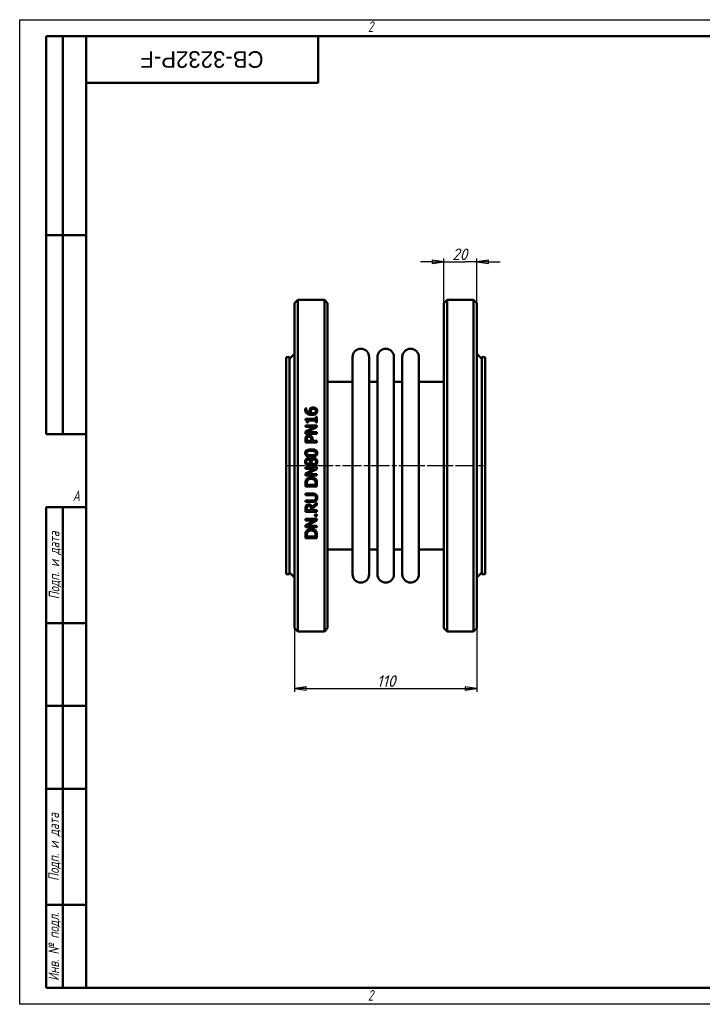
# Model space of a CAD drawing. Header units: millimetres. Extents: x 0 to 840, y 0 to 594.
# Tile 1 of 2: x 0 to 412, y 0 to 594. Entities that reach past the tile are written whole.
import ezdxf
from ezdxf.enums import TextEntityAlignment as Align

# ---------------------------------------------------------------- set-up
doc = ezdxf.new("R2018")
doc.units = ezdxf.units.MM
doc.header["$LTSCALE"] = 2
doc.linetypes.add('CHAIN', pattern=[0.7087, 0.4724, -0.0591, 0.1181, -0.0591])
for name, color, linetype, lineweight in [('Видимый контур (ГОСТ)', 7, 'Continuous', 50), ('Кромка (ГОСТ)', 7, 'Continuous', 50), ('Обозначение (ГОСТ)', 7, 'Continuous', 25), ('Осевая линия (ГОСТ)', 7, 'Continuous', 25), ('Размер (ГОСТ)', 7, 'Continuous', 25), ('Эскизная геометрия (ГОСТ)', 7, 'Continuous', 50)]:
    doc.layers.add(name, color=color, linetype=linetype, lineweight=lineweight)
doc.styles.add('Альтернативный текст (ГОСТ)', font='arial.ttf', dxfattribs={"width": 0.8})
doc.styles.add('Обычный текст (ГОСТ)', font='GOST Common Italic.ttf')
doc.styles.add('Стиль текста110', font='GOST Common Italic.ttf', dxfattribs={"width": 0.8})
doc.styles.add('Стиль текста112', font='GOST Common Italic.ttf', dxfattribs={"width": 0.8})
doc.dimstyles.new('Обычный (ГОСТ)', dxfattribs={"dimscale": 2, "dimtxt": 3.5, "dimasz": 3.5, "dimexe": 1, "dimexo": 0, "dimgap": 0.5, "dimtad": 1, "dimtxsty": 'Обычный текст (ГОСТ)', "dimblk": 'Filled-1', "dimcen": 0.09, "dimdle": 15, "dimclrd": 256, "dimclre": 256, "dimclrt": 256, "dimazin": 2, "dimtfac": 0.714286, "dimtdec": 3, "dimtmove": 0, "dimatfit": 3, "dimfxl": 1, "dimtolj": 1, "dimlwd": 25, "dimlwe": 25, "dimarcsym": 0})

# ---------------------------------------------------------------- blocks, each defined once
blk = doc.blocks.new('Рамки ГОСТ - Рамка')
at = {"layer": 'Кромка (ГОСТ)', "lineweight": 25}
for p, q in [((0, 0), (0, 297)), ((0, 297), (420, 297)), ((420, 0), (0, 0))]:
    blk.add_line(p, q, dxfattribs=at)
at = {"layer": 'Кромка (ГОСТ)'}
for p, q in [((415, 292), (20, 292)), ((20, 292), (20, 5)), ((20, 5), (415, 5))]:
    blk.add_line(p, q, dxfattribs=at)
at = {"layer": 'Кромка (ГОСТ)', "char_height": 3.17, "attachment_point": 1, "style": 'Альтернативный текст (ГОСТ)'}
for s, insert, width in [('\\fGOST Common|b0|i1;{\\H3.1700;2}', (105, 296.5), 5.2328), ('\\fGOST Common|b0|i1;{\\H3.1700;A}', (16, 155), 5.1335), ('\\fGOST Common|b0|i1;{\\H3.1700;2}', (104.99, 4.3), 5.2328)]:
    blk.add_mtext(s, dxfattribs=dict(at, insert=insert, width=width))
blk = doc.blocks.new('ГОСТ - Доп. графы 1')
at = {"layer": 'Эскизная геометрия (ГОСТ)'}
for p, q in [((-12, 0), (-12, 145)), ((-12, 145), (0, 145)), ((-7, 145), (-7, 0)), ((-12, 110), (-7, 110)), ((-7, 110), (0, 110)), ((-12, 85), (-7, 85)), ((-7, 85), (0, 85)), ((-12, 60), (-7, 60)), ((-7, 60), (0, 60)), ((-12, 25), (-7, 25)), ((-7, 25), (0, 25)), ((0, 0), (-12, 0))]:
    blk.add_line(p, q, dxfattribs=at)
at = {"layer": 'Обозначение (ГОСТ)', "char_height": 3.17, "attachment_point": 5, "rotation": 90, "style": 'Альтернативный текст (ГОСТ)'}
for s, insert, width in [('\\fGOST Common|b0|i1;{\\H3.1700;Подп. и дата}', (-9.37, 127.41), 34.7679), ('\\fGOST Common|b0|i1;{\\H3.1700;Подп. и дата}', (-9.5, 42.47), 35.1486), ('\\fGOST Common|b0|i1;{\\H3.1700;Инв. № подл.}', (-9.5, 12.41), 24.9618)]:
    blk.add_mtext(s, dxfattribs=dict(at, insert=insert, width=width))
at = {"layer": 'Обозначение (ГОСТ)', "style": 'Стиль текста112'}
for tag, p in [('Подп._и_дата_2', (-3.53, 127.51)), ('Инв._номер_дубликата', (-3.41, 97.47)), ('Взамен_инв._номера', (-3.46, 72.53)), ('Подп._и_дата_1', (-3.42, 42.35)), ('ИНВЕНТАРНЫЙ_НОМЕР', (-3.33, 12.68))]:
    blk.add_attdef(tag, text='', height=3.17, rotation=90, dxfattribs=at).set_placement(p, align=Align.MIDDLE_CENTER)
blk = doc.blocks.new('ГОСТ - Доп. графы 2')
at = {"layer": 'Эскизная геометрия (ГОСТ)'}
for p, q in [((-12, 0), (-12, 120)), ((-12, 120), (0, 120)), ((-7, 0), (-7, 120)), ((-12, 60), (0, 60)), ((0, 0), (-12, 0))]:
    blk.add_line(p, q, dxfattribs=at)
at = {"layer": 'Обозначение (ГОСТ)', "style": 'Стиль текста112'}
for tag, p in [('Первичная_применяемость', (-3.65, 90.03)), ('Справочный_номер', (-3.55, 30.02))]:
    blk.add_attdef(tag, text='', height=3.17, rotation=90, dxfattribs=at).set_placement(p, align=Align.MIDDLE_CENTER)
blk = doc.blocks.new('ГОСТ - Доп. графы 3')
at = {"layer": 'Эскизная геометрия (ГОСТ)'}
for p, q in [((0, 0), (70, 0)), ((70, 0), (70, -14)), ((70, -14), (0, -14))]:
    blk.add_line(p, q, dxfattribs=at)
at = {"layer": 'Обозначение (ГОСТ)', "style": 'Стиль текста110'}
blk.add_attdef('ОБОЗНАЧЕНИЕ', text='', height=5, rotation=180, dxfattribs=at).set_placement((34.94, -6.97), align=Align.MIDDLE_CENTER)
blk = doc.blocks.new('Filled-1')
at = {"color": 0}
for p, q in [((0, 0), (-1, 0.143)), ((-1, 0.143), (-1, -0.143)), ((-1, 0), (0, 0)), ((-1, -0.143), (0, 0))]:
    blk.add_line(p, q, dxfattribs=at)
at = {"color": 0, "flags": 128}
blk.add_lwpolyline([(-1, -0.143), (0, 0), (-1, 0.143), (-1, -0.143)], dxfattribs=at)
at = {"color": 0}
blk.add_solid([(-1, -0.143), (0, 0), (-1, 0.143), (-1, -0.143)], dxfattribs=at)
blk = doc.blocks.new('*D9')
at = {"layer": 'Defpoints', "color": 0, "linetype": 'Continuous', "transparency": 16777216}
for p in [(165.7, 226.95), (275.7, 226.95), (275.7, 190.45)]:
    blk.add_point(p, dxfattribs=at)
at = {"layer": 'Размер (ГОСТ)', "linetype": 'Continuous', "lineweight": 25, "transparency": 16777216}
for p, q in [((165.7, 226.95), (165.7, 188.45)), ((275.7, 226.95), (275.7, 188.45)), ((172.7, 190.45), (268.7, 190.45))]:
    blk.add_line(p, q, dxfattribs=at)
at = {"layer": 'Размер (ГОСТ)', "linetype": 'Continuous', "lineweight": 25, "transparency": 16777216, "xscale": 7, "yscale": 7, "zscale": 7, "rotation": 180}
blk.add_blockref('Filled-1', (165.7, 190.45), dxfattribs=at)
at = {"layer": 'Размер (ГОСТ)', "linetype": 'Continuous', "lineweight": 25, "transparency": 16777216, "xscale": 7, "yscale": 7, "zscale": 7}
blk.add_blockref('Filled-1', (275.7, 190.45), dxfattribs=at)
at = {"layer": 'Размер (ГОСТ)', "linetype": 'Continuous', "lineweight": 25, "transparency": 16777216, "insert": (215.36, 198.45), "char_height": 7, "attachment_point": 1, "style": 'Обычный текст (ГОСТ)'}
blk.add_mtext('\\A1;110', dxfattribs=at)
blk = doc.blocks.new('*D13')
at = {"layer": 'Defpoints', "color": 0, "linetype": 'Continuous', "transparency": 16777216}
for p in [(275.7, 447.95), (255.7, 422.95), (275.7, 422.95)]:
    blk.add_point(p, dxfattribs=at)
at = {"layer": 'Размер (ГОСТ)', "linetype": 'Continuous', "lineweight": 25, "transparency": 16777216}
for p, q in [((248.7, 447.95), (241.7, 447.95)), ((255.7, 422.95), (255.7, 449.95)), ((255.7, 447.95), (262.7, 447.95)), ((262.7, 447.95), (268.7, 447.95)), ((275.7, 447.95), (268.7, 447.95)), ((275.7, 422.95), (275.7, 449.95)), ((282.7, 447.95), (289.7, 447.95))]:
    blk.add_line(p, q, dxfattribs=at)
at = {"layer": 'Размер (ГОСТ)', "linetype": 'Continuous', "lineweight": 25, "transparency": 16777216, "xscale": 7, "yscale": 7, "zscale": 7}
blk.add_blockref('Filled-1', (255.7, 447.95), dxfattribs=at)
at = {"layer": 'Размер (ГОСТ)', "linetype": 'Continuous', "lineweight": 25, "transparency": 16777216, "xscale": 7, "yscale": 7, "zscale": 7, "rotation": 180}
blk.add_blockref('Filled-1', (275.7, 447.95), dxfattribs=at)
at = {"layer": 'Размер (ГОСТ)', "linetype": 'Continuous', "lineweight": 25, "transparency": 16777216, "insert": (260.8, 455.95), "char_height": 7, "attachment_point": 1, "style": 'Обычный текст (ГОСТ)'}
blk.add_mtext('\\A1;20', dxfattribs=at)

msp = doc.modelspace()

# ---------------------------------------------------------------- linework, layer by layer
at = {"layer": 'Видимый контур (ГОСТ)'}
for p, q in [((165.697, 422.953), (167.697, 424.953)), ((165.697, 422.953), (165.697, 226.953)), ((167.697, 224.953), (167.697, 424.953)), ((167.697, 424.953), (183.697, 424.953)), ((183.697, 424.953), (183.697, 224.953)), ((185.697, 422.953), (183.697, 424.953)), ((185.697, 226.953), (185.697, 422.953)), ((255.697, 422.953), (257.697, 424.953)), ((255.697, 226.953), (255.697, 422.953)), ((257.697, 424.953), (273.697, 424.953)), ((257.697, 424.953), (257.697, 224.953)), ((273.697, 224.953), (273.697, 424.953)), ((275.697, 422.953), (273.697, 424.953)), ((275.697, 422.953), (275.697, 226.953)), ((162.697, 389.453), (165.697, 392.453)), ((278.697, 389.453), (275.697, 392.453)), ((160.697, 259.453), (160.697, 390.453)), ((160.697, 390.453), (162.697, 390.453)), ((162.697, 259.453), (162.697, 390.453)), ((200.697, 259.453), (200.697, 390.453)), ((210.697, 259.453), (210.697, 390.453)), ((215.697, 259.453), (215.697, 390.453)), ((225.697, 259.453), (225.697, 390.453)), ((230.697, 259.453), (230.697, 390.453)), ((240.697, 259.453), (240.697, 390.453)), ((278.697, 259.453), (278.697, 390.453)), ((278.697, 390.453), (280.697, 390.453)), ((280.697, 259.453), (280.697, 390.453)), ((185.697, 375.453), (199.697, 375.453)), ((211.697, 375.453), (214.697, 375.453)), ((226.697, 375.453), (229.697, 375.453)), ((241.697, 375.453), (255.697, 375.453)), ((172.233, 359.522), (173.135, 359.522)), ((173.135, 359.482), (173.135, 359.522)), ((172.244, 353.174), (172.244, 352.448)), ((172.244, 353.174), (178.552, 353.174)), ((173.861, 351.001), (173.22, 351.001)), ((173.861, 351.001), (173.861, 352.272)), ((178.552, 352.272), (173.861, 352.272)), ((178.552, 354.416), (178.552, 353.174)), ((178.552, 354.416), (179.267, 354.416)), ((178.552, 352.272), (178.552, 351.001)), ((179.267, 351.001), (178.552, 351.001)), ((179.267, 351.001), (179.267, 354.416)), ((172.267, 349.231), (179.267, 349.231)), ((172.267, 349.231), (172.267, 348.364)), ((177.809, 348.364), (172.267, 348.364)), ((177.809, 348.364), (172.267, 345.544)), ((172.267, 345.544), (172.267, 344.223)), ((173.231, 345.09), (179.267, 348.188)), ((173.231, 345.09), (179.267, 345.09)), ((179.267, 348.188), (179.267, 349.231)), ((179.267, 344.223), (179.267, 345.09)), ((179.267, 344.223), (172.267, 344.223)), ((172.267, 340.671), (172.267, 338.913)), ((179.267, 338.913), (172.267, 338.913)), ((173.072, 339.843), (173.072, 340.615)), ((173.072, 339.843), (175.863, 339.843)), ((175.863, 340.479), (175.863, 339.843)), ((176.657, 339.843), (176.657, 340.632)), ((176.657, 339.843), (179.267, 339.843)), ((179.267, 338.913), (179.267, 339.843)), ((175.54, 328.356), (175.568, 328.356)), ((172.267, 323.983), (179.267, 323.983)), ((172.267, 323.983), (172.267, 323.115)), ((177.809, 323.115), (172.267, 323.115)), ((177.809, 323.115), (172.267, 320.295)), ((173.231, 319.842), (179.267, 322.939)), ((175.528, 326.223), (175.5, 326.223)), ((179.267, 322.939), (179.267, 323.983)), ((172.267, 320.295), (172.267, 318.974)), ((179.267, 318.974), (172.267, 318.974)), ((173.231, 319.842), (179.267, 319.842)), ((179.267, 318.974), (179.267, 319.842)), ((172.267, 314.039), (172.267, 312.445)), ((179.267, 312.445), (172.267, 312.445)), ((173.072, 313.375), (173.072, 314.084)), ((173.072, 313.375), (178.461, 313.375)), ((178.461, 314.084), (178.461, 313.375)), ((179.267, 312.445), (179.267, 314.056)), ((172.267, 308.105), (172.267, 307.175)), ((172.267, 308.105), (176.635, 308.105)), ((176.657, 307.175), (172.267, 307.175)), ((172.267, 303.97), (176.635, 303.97)), ((172.267, 303.97), (172.267, 303.039)), ((176.635, 303.039), (172.267, 303.039)), ((172.267, 298.955), (172.267, 297.151)), ((179.267, 297.151), (172.267, 297.151)), ((173.072, 298.082), (173.072, 299.006)), ((173.072, 298.082), (175.704, 298.082)), ((175.704, 298.898), (175.704, 298.082)), ((179.267, 302.569), (176.221, 300.078)), ((176.481, 299.148), (179.267, 301.36)), ((176.481, 298.082), (176.481, 299.148)), ((176.481, 298.082), (179.267, 298.082)), ((179.267, 301.36), (179.267, 302.569)), ((179.267, 297.151), (179.267, 298.082)), ((172.267, 292.817), (172.267, 291.949)), ((172.267, 292.817), (179.267, 292.817)), ((177.809, 291.949), (172.267, 289.13)), ((177.809, 291.949), (172.267, 291.949)), ((173.231, 288.676), (179.267, 291.774)), ((177.928, 295.54), (177.928, 294.417)), ((177.928, 295.54), (179.267, 295.54)), ((179.267, 294.417), (177.928, 294.417)), ((179.267, 294.417), (179.267, 295.54)), ((179.267, 291.774), (179.267, 292.817)), ((172.267, 289.13), (172.267, 287.808)), ((179.267, 287.808), (172.267, 287.808)), ((173.231, 288.676), (179.267, 288.676)), ((179.267, 287.808), (179.267, 288.676)), ((172.267, 282.873), (172.267, 281.279)), ((179.267, 281.279), (172.267, 281.279)), ((173.072, 282.21), (173.072, 282.919)), ((173.072, 282.21), (178.461, 282.21)), ((178.461, 282.919), (178.461, 282.21)), ((179.267, 281.279), (179.267, 282.89)), ((185.697, 274.453), (199.697, 274.453)), ((211.697, 274.453), (214.697, 274.453)), ((226.697, 274.453), (229.697, 274.453)), ((241.697, 274.453), (255.697, 274.453)), ((160.697, 259.453), (162.697, 259.453)), ((162.697, 260.453), (165.697, 257.453)), ((278.697, 260.453), (275.697, 257.453)), ((278.697, 259.453), (280.697, 259.453)), ((165.697, 226.953), (167.697, 224.953)), ((185.697, 226.953), (183.697, 224.953)), ((255.697, 226.953), (257.697, 224.953)), ((275.697, 226.953), (273.697, 224.953)), ((167.697, 224.953), (183.697, 224.953)), ((257.697, 224.953), (273.697, 224.953))]:
    msp.add_line(p, q, dxfattribs=at)
for centre, radius, start, end in [((205.697, 390.453), 5, 0, 180), ((220.697, 390.453), 5, 0, 180), ((235.697, 390.453), 5, 0, 180), ((199.697, 376.453), 1, 270, 0), ((211.697, 376.453), 1, 180, 270), ((214.697, 376.453), 1, 270, 0), ((226.697, 376.453), 1, 180, 270), ((229.697, 376.453), 1, 270, 0), ((241.697, 376.453), 1, 180, 270), ((199.697, 273.453), 1, 0, 90), ((211.697, 273.453), 1, 90, 180), ((214.697, 273.453), 1, 0, 90), ((226.697, 273.453), 1, 90, 180), ((229.697, 273.453), 1, 0, 90), ((241.697, 273.453), 1, 90, 180), ((205.697, 259.453), 5, 180, 0), ((220.697, 259.453), 5, 180, 0), ((235.697, 259.453), 5, 180, 0)]:
    msp.add_arc(centre, radius, start, end, dxfattribs=at)
for points, knots in [([(172.136, 358.727), (172.136, 358.816), (172.139, 358.904), (172.162, 359.272), (172.202, 359.43), (172.233, 359.522)], [0, 0, 0, 0, 0.02816897, 0.02816897, 0.11738695, 0.11738695, 0.11738695, 0.11738695]), ([(173.265, 356.356), (173.003, 356.543), (172.786, 356.768), (172.49, 357.212), (172.367, 357.441), (172.177, 358.056), (172.136, 358.393), (172.136, 358.727)], [0, 0, 0, 0, 0.09814778, 0.09814778, 0.16629766, 0.16629766, 0.24134777, 0.24134777, 0.24134777, 0.24134777]), ([(173.135, 359.482), (173.092, 359.4), (173.058, 359.298), (172.978, 359.019), (172.947, 358.829), (172.947, 358.603)], [0, 0, 0, 0, 0.029086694, 0.029086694, 0.092996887, 0.092996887, 0.092996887, 0.092996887]), ([(172.947, 358.603), (172.947, 358.336), (172.989, 358.072), (173.18, 357.606), (173.311, 357.413), (173.624, 357.105), (173.837, 356.94), (174.517, 356.661), (174.906, 356.588), (175.285, 356.555)], [0, 0, 0, 0, 0.08486369, 0.08486369, 0.1587466, 0.1587466, 0.22044506, 0.22044506, 0.2854856, 0.2854856, 0.2854856, 0.2854856]), ([(174.797, 358.013), (174.797, 358.148), (174.803, 358.285), (174.846, 358.631), (174.888, 358.763), (174.971, 359.008), (175.083, 359.198), (175.211, 359.368)], [0, 0, 0, 0, 0.04293426, 0.04293426, 0.11110291, 0.11110291, 0.41136895, 0.41136895, 0.41136895, 0.41136895]), ([(175.285, 356.555), (175.188, 356.694), (175.102, 356.84), (174.926, 357.208), (174.882, 357.37), (174.818, 357.62), (174.797, 357.816), (174.797, 358.013)], [0, 0, 0, 0, 0.05277275, 0.05277275, 0.12817791, 0.12817791, 0.37486758, 0.37486758, 0.37486758, 0.37486758]), ([(175.211, 359.368), (175.307, 359.496), (175.418, 359.611), (175.71, 359.835), (175.871, 359.912), (176.164, 360.025), (176.334, 360.067), (176.669, 360.118), (176.834, 360.129), (176.998, 360.129)], [0, 0, 0, 0, 0.04991756, 0.04991756, 0.11328566, 0.11328566, 0.19165278, 0.19165278, 0.26504654, 0.26504654, 0.26504654, 0.26504654]), ([(175.818, 358.699), (175.75, 358.613), (175.697, 358.518), (175.589, 358.217), (175.574, 357.974), (175.574, 357.803)], [0, 0, 0, 0, 0.03430631, 0.03430631, 0.10128876, 0.10128876, 0.10128876, 0.10128876]), ([(175.574, 357.803), (175.574, 357.677), (175.585, 357.552), (175.628, 357.315), (175.66, 357.192), (175.777, 356.879), (175.861, 356.713), (175.96, 356.555)], [0, 0, 0, 0, 0.0399029, 0.0399029, 0.07640652, 0.07640652, 0.12157616, 0.12157616, 0.12157616, 0.12157616]), ([(177.037, 359.176), (176.856, 359.176), (176.668, 359.161), (176.355, 359.084), (176.239, 359.037), (176.011, 358.901), (175.907, 358.808), (175.818, 358.699)], [0, 0, 0, 0, 0.05433289, 0.05433289, 0.09689125, 0.09689125, 0.14671296, 0.14671296, 0.14671296, 0.14671296]), ([(175.96, 356.555), (176.025, 356.551), (176.091, 356.547), (176.183, 356.542), (176.264, 356.538), (176.402, 356.538)], [0, 0, 0, 0, 0.019780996, 0.019780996, 0.02765119, 0.02765119, 0.02765119, 0.02765119]), ([(176.402, 356.538), (176.659, 356.538), (176.931, 356.551), (177.611, 356.657), (177.856, 356.776), (178.099, 356.915), (178.18, 356.971), (178.251, 357.037)], [0, 0, 0, 0, 0.07697926, 0.07697926, 0.20668872, 0.20668872, 0.27657024, 0.27657024, 0.27657024, 0.27657024]), ([(176.998, 360.129), (177.19, 360.129), (177.382, 360.111), (177.971, 359.993), (178.26, 359.839), (178.554, 359.649), (178.66, 359.565), (178.756, 359.47)], [0, 0, 0, 0, 0.05775488, 0.05775488, 0.18079842, 0.18079842, 0.25984239, 0.25984239, 0.25984239, 0.25984239]), ([(178.648, 357.911), (178.648, 358.087), (178.619, 358.26), (178.486, 358.563), (178.397, 358.686), (178.2, 358.87), (178.075, 358.968), (177.744, 359.094), (177.606, 359.126), (177.326, 359.167), (177.181, 359.176), (177.037, 359.176)], [0, 0, 0, 0, 0.05598789, 0.05598789, 0.10437903, 0.10437903, 0.13920058, 0.13920058, 0.16155035, 0.16155035, 0.18450073, 0.18450073, 0.18450073, 0.18450073]), ([(178.251, 357.037), (178.344, 357.12), (178.428, 357.214), (178.516, 357.356), (178.572, 357.453), (178.637, 357.704), (178.648, 357.807), (178.648, 357.911)], [0, 0, 0, 0, 0.038302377, 0.038302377, 0.052093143, 0.052093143, 0.061337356, 0.061337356, 0.061337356, 0.061337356]), ([(178.756, 359.47), (178.896, 359.335), (179.017, 359.186), (179.183, 358.911), (179.263, 358.757), (179.387, 358.343), (179.414, 358.125), (179.414, 357.905)], [0, 0, 0, 0, 0.06023009, 0.06023009, 0.10092678, 0.10092678, 0.143528, 0.143528, 0.143528, 0.143528]), ([(179.414, 357.905), (179.414, 357.75), (179.401, 357.596), (179.343, 357.29), (179.298, 357.14), (179.184, 356.881), (179.121, 356.771), (178.969, 356.557), (178.879, 356.455), (178.779, 356.362)], [0, 0, 0, 0, 0.04913935, 0.04913935, 0.09863097, 0.09863097, 0.13879578, 0.13879578, 0.1812891, 0.1812891, 0.1812891, 0.1812891]), ([(173.22, 351.001), (173.22, 351.205), (173.207, 351.424), (173.122, 351.87), (173.051, 352.011), (172.944, 352.169), (172.879, 352.232), (172.729, 352.33), (172.649, 352.364), (172.462, 352.422), (172.352, 352.439), (172.244, 352.448)], [0, 0, 0, 0, 0.06334322, 0.06334322, 0.14089223, 0.14089223, 0.21157558, 0.21157558, 0.27745794, 0.27745794, 0.35939307, 0.35939307, 0.35939307, 0.35939307]), ([(176.192, 355.59), (175.836, 355.59), (175.478, 355.612), (174.806, 355.709), (174.479, 355.781), (173.84, 356.007), (173.539, 356.159), (173.265, 356.356)], [0, 0, 0, 0, 0.10672291, 0.10672291, 0.20366511, 0.20366511, 0.3021447, 0.3021447, 0.3021447, 0.3021447]), ([(178.779, 356.362), (178.642, 356.231), (178.485, 356.121), (178.057, 355.887), (177.806, 355.807), (177.446, 355.701), (177.193, 355.656), (176.696, 355.601), (176.442, 355.59), (176.192, 355.59)], [0, 0, 0, 0, 0.05834123, 0.05834123, 0.14816684, 0.14816684, 0.32647414, 0.32647414, 0.50384499, 0.50384499, 0.50384499, 0.50384499]), ([(172.267, 340.671), (172.267, 340.874), (172.275, 341.081), (172.318, 341.499), (172.353, 341.686), (172.466, 342.084), (172.565, 342.304), (172.704, 342.504)], [0, 0, 0, 0, 0.06149463, 0.06149463, 0.12770495, 0.12770495, 0.2218236, 0.2218236, 0.2218236, 0.2218236]), ([(172.704, 342.504), (172.795, 342.638), (172.902, 342.761), (173.145, 342.974), (173.306, 343.089), (173.638, 343.234), (173.784, 343.276), (174.08, 343.327), (174.229, 343.338), (174.377, 343.338)], [0, 0, 0, 0, 0.04945168, 0.04945168, 0.09766951, 0.09766951, 0.13209877, 0.13209877, 0.16578952, 0.16578952, 0.16578952, 0.16578952]), ([(173.339, 341.863), (173.258, 341.742), (173.201, 341.609), (173.126, 341.344), (173.072, 341.094), (173.072, 340.615)], [0, 0, 0, 0, 0.044039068, 0.044039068, 0.083847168, 0.083847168, 0.083847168, 0.083847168]), ([(174.405, 342.368), (174.206, 342.368), (174.006, 342.34), (173.718, 342.22), (173.624, 342.163), (173.461, 342.024), (173.395, 341.947), (173.339, 341.863)], [0, 0, 0, 0, 0.05964958, 0.05964958, 0.09367024, 0.09367024, 0.12467614, 0.12467614, 0.12467614, 0.12467614]), ([(174.377, 343.338), (174.601, 343.338), (174.82, 343.308), (175.194, 343.2), (175.378, 343.128), (175.694, 342.937), (175.819, 342.839), (175.931, 342.725)], [0, 0, 0, 0, 0.06710555, 0.06710555, 0.11690684, 0.11690684, 0.1551236, 0.1551236, 0.1551236, 0.1551236]), ([(175.443, 341.97), (175.361, 342.053), (175.269, 342.127), (175.057, 342.252), (174.943, 342.296), (174.683, 342.356), (174.543, 342.368), (174.405, 342.368)], [0, 0, 0, 0, 0.03538253, 0.03538253, 0.07418664, 0.07418664, 0.11576482, 0.11576482, 0.11576482, 0.11576482]), ([(175.863, 340.479), (175.863, 340.654), (175.857, 340.837), (175.811, 341.271), (175.768, 341.418), (175.715, 341.578), (175.675, 341.665), (175.574, 341.829), (175.514, 341.904), (175.443, 341.97)], [0, 0, 0, 0, 0.05323573, 0.05323573, 0.1325073, 0.1325073, 0.23745033, 0.23745033, 0.3432553, 0.3432553, 0.3432553, 0.3432553]), ([(175.931, 342.725), (176.106, 342.547), (176.249, 342.347), (176.494, 341.863), (176.554, 341.628), (176.639, 341.19), (176.657, 340.905), (176.657, 340.632)], [0, 0, 0, 0, 0.07544705, 0.07544705, 0.16480615, 0.16480615, 0.30665442, 0.30665442, 0.30665442, 0.30665442]), ([(172.125, 332.577), (172.125, 332.856), (172.165, 333.135), (172.352, 333.607), (172.473, 333.795), (172.775, 334.104), (172.974, 334.257), (173.632, 334.564), (174.049, 334.665), (174.88, 334.789), (175.332, 334.812), (175.767, 334.812)], [0, 0, 0, 0, 0.08406067, 0.08406067, 0.1526465, 0.1526465, 0.21404643, 0.21404643, 0.29138625, 0.29138625, 0.37455825, 0.37455825, 0.37455825, 0.37455825]), ([(173.628, 333.603), (173.47, 333.541), (173.319, 333.455), (173.078, 333.225), (173.02, 333.117), (172.959, 332.978), (172.938, 332.904), (172.908, 332.745), (172.902, 332.66), (172.902, 332.577)], [0, 0, 0, 0, 0.05107261, 0.05107261, 0.10018915, 0.10018915, 0.15205161, 0.15205161, 0.20788801, 0.20788801, 0.20788801, 0.20788801]), ([(175.767, 333.859), (175.362, 333.859), (174.923, 333.845), (174.341, 333.783), (173.966, 333.738), (173.628, 333.603)], [0, 0, 0, 0, 0.12137429, 0.12137429, 0.17512923, 0.17512923, 0.17512923, 0.17512923]), ([(175.767, 334.812), (176.374, 334.812), (177.048, 334.769), (177.888, 334.559), (178.137, 334.475), (178.556, 334.26), (178.789, 334.111), (179.125, 333.714), (179.229, 333.528), (179.382, 333.083), (179.414, 332.83), (179.414, 332.577)], [0, 0, 0, 0, 0.18221867, 0.18221867, 0.25866801, 0.25866801, 0.32290755, 0.32290755, 0.36868283, 0.36868283, 0.42228431, 0.42228431, 0.42228431, 0.42228431]), ([(177.9, 333.609), (177.661, 333.703), (177.384, 333.757), (176.83, 333.827), (176.396, 333.859), (175.767, 333.859)], [0, 0, 0, 0, 0.07708288, 0.07708288, 0.16817196, 0.16817196, 0.16817196, 0.16817196]), ([(178.637, 332.577), (178.637, 332.731), (178.615, 332.886), (178.521, 333.116), (178.462, 333.221), (178.297, 333.386), (178.23, 333.438), (178.077, 333.533), (177.989, 333.575), (177.9, 333.609)], [0, 0, 0, 0, 0.04648092, 0.04648092, 0.07458947, 0.07458947, 0.09059997, 0.09059997, 0.10874813, 0.10874813, 0.10874813, 0.10874813]), ([(172.108, 327.318), (172.108, 327.654), (172.155, 327.993), (172.403, 328.614), (172.567, 328.811), (172.836, 329.085), (173.008, 329.207), (173.309, 329.335), (173.416, 329.367), (173.646, 329.412), (173.767, 329.423), (173.889, 329.423)], [0, 0, 0, 0, 0.10092031, 0.10092031, 0.20052579, 0.20052579, 0.32591977, 0.32591977, 0.39177379, 0.39177379, 0.46290872, 0.46290872, 0.46290872, 0.46290872]), ([(173.952, 325.208), (173.718, 325.208), (173.49, 325.247), (173.077, 325.419), (172.902, 325.538), (172.612, 325.817), (172.441, 326.016), (172.238, 326.462), (172.188, 326.627), (172.122, 326.969), (172.108, 327.143), (172.108, 327.318)], [0, 0, 0, 0, 0.07009749, 0.07009749, 0.13440663, 0.13440663, 0.19088851, 0.19088851, 0.22177453, 0.22177453, 0.25292073, 0.25292073, 0.25292073, 0.25292073]), ([(175.772, 330.336), (174.819, 330.336), (173.991, 330.44), (173.144, 330.789), (172.881, 330.931), (172.503, 331.307), (172.383, 331.483), (172.234, 331.823), (172.19, 331.972), (172.136, 332.274), (172.125, 332.425), (172.125, 332.577)], [0, 0, 0, 0, 0.28602474, 0.28602474, 0.39404789, 0.39404789, 0.4678863, 0.4678863, 0.52082941, 0.52082941, 0.57252137, 0.57252137, 0.57252137, 0.57252137]), ([(173.9, 328.504), (173.748, 328.504), (173.599, 328.479), (173.334, 328.369), (173.225, 328.296), (173.066, 328.142), (172.973, 328.039), (172.867, 327.789), (172.842, 327.702), (172.807, 327.513), (172.8, 327.413), (172.8, 327.312)], [0, 0, 0, 0, 0.0457489, 0.0457489, 0.08585909, 0.08585909, 0.11213023, 0.11213023, 0.12538819, 0.12538819, 0.13998986, 0.13998986, 0.13998986, 0.13998986]), ([(172.8, 327.312), (172.8, 327.132), (172.826, 326.953), (172.962, 326.614), (173.055, 326.499), (173.207, 326.343), (173.305, 326.277), (173.48, 326.202), (173.548, 326.183), (173.692, 326.156), (173.768, 326.15), (173.844, 326.15)], [0, 0, 0, 0, 0.05411174, 0.05411174, 0.10945956, 0.10945956, 0.17730143, 0.17730143, 0.21708846, 0.21708846, 0.25998655, 0.25998655, 0.25998655, 0.25998655]), ([(172.902, 332.577), (172.902, 332.42), (172.924, 332.261), (173.018, 332.034), (173.076, 331.927), (173.245, 331.759), (173.312, 331.707), (173.464, 331.611), (173.551, 331.568), (173.64, 331.533)], [0, 0, 0, 0, 0.04726346, 0.04726346, 0.07388394, 0.07388394, 0.08845049, 0.08845049, 0.10490514, 0.10490514, 0.10490514, 0.10490514]), ([(173.64, 331.533), (173.895, 331.431), (174.192, 331.377), (174.638, 331.329), (175.066, 331.289), (175.772, 331.289)], [0, 0, 0, 0, 0.08257775, 0.08257775, 0.13496717, 0.13496717, 0.13496717, 0.13496717]), ([(173.844, 326.15), (173.987, 326.15), (174.128, 326.171), (174.332, 326.254), (174.436, 326.307), (174.679, 326.532), (174.781, 326.673), (174.865, 326.819)], [0, 0, 0, 0, 0.042837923, 0.042837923, 0.066035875, 0.066035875, 0.090060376, 0.090060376, 0.090060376, 0.090060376]), ([(173.889, 329.423), (174.103, 329.423), (174.309, 329.38), (174.698, 329.227), (174.916, 329.11), (175.291, 328.766), (175.431, 328.572), (175.54, 328.356)], [0, 0, 0, 0, 0.06403677, 0.06403677, 0.12548001, 0.12548001, 0.18082801, 0.18082801, 0.18082801, 0.18082801]), ([(175.302, 327.806), (175.159, 327.993), (174.985, 328.174), (174.738, 328.321), (174.6, 328.399), (174.22, 328.488), (174.06, 328.504), (173.9, 328.504)], [0, 0, 0, 0, 0.070456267, 0.070456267, 0.086028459, 0.086028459, 0.096848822, 0.096848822, 0.096848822, 0.096848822]), ([(174.865, 326.819), (174.933, 326.941), (175.022, 327.13), (175.122, 327.346), (175.224, 327.567), (175.302, 327.806)], [0, 0, 0, 0, 0.041852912, 0.041852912, 0.073696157, 0.073696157, 0.073696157, 0.073696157]), ([(175.568, 328.356), (175.699, 328.638), (175.867, 328.911), (176.275, 329.319), (176.447, 329.412), (176.811, 329.563), (177.064, 329.599), (177.315, 329.599)], [0, 0, 0, 0, 0.09312644, 0.09312644, 0.17314943, 0.17314943, 0.31347164, 0.31347164, 0.31347164, 0.31347164]), ([(176.204, 327.812), (176.133, 327.688), (176.066, 327.532), (175.975, 327.304), (175.937, 327.207), (175.855, 327.002), (175.811, 326.893), (175.767, 326.785)], [0, 0, 0, 0, 0.04289813, 0.04289813, 0.07428877, 0.07428877, 0.10957424, 0.10957424, 0.10957424, 0.10957424]), ([(175.767, 326.785), (175.9, 326.583), (176.065, 326.41), (176.45, 326.151), (176.619, 326.09), (176.902, 326.007), (177.082, 325.985), (177.264, 325.985)], [0, 0, 0, 0, 0.07260181, 0.07260181, 0.13930312, 0.13930312, 0.24623708, 0.24623708, 0.24623708, 0.24623708]), ([(179.414, 332.577), (179.414, 332.302), (179.376, 332.027), (179.197, 331.557), (179.079, 331.367), (178.762, 331.032), (178.56, 330.887), (177.967, 330.603), (177.587, 330.504), (176.749, 330.363), (176.248, 330.336), (175.772, 330.336)], [0, 0, 0, 0, 0.08270935, 0.08270935, 0.15103234, 0.15103234, 0.22129672, 0.22129672, 0.31356395, 0.31356395, 0.43168494, 0.43168494, 0.43168494, 0.43168494]), ([(175.772, 331.289), (176.162, 331.289), (176.612, 331.298), (177.159, 331.349), (177.514, 331.386), (177.883, 331.527)], [0, 0, 0, 0, 0.11678328, 0.11678328, 0.16369073, 0.16369073, 0.16369073, 0.16369073]), ([(177.406, 328.634), (177.237, 328.634), (177.06, 328.615), (176.768, 328.506), (176.677, 328.44), (176.452, 328.228), (176.317, 328.022), (176.204, 327.812)], [0, 0, 0, 0, 0.05075465, 0.05075465, 0.0934566, 0.0934566, 0.1803389, 0.1803389, 0.1803389, 0.1803389]), ([(177.264, 325.985), (177.481, 325.985), (177.695, 326.019), (178.088, 326.18), (178.236, 326.29), (178.467, 326.518), (178.563, 326.654), (178.698, 326.975), (178.728, 327.15), (178.728, 327.329)], [0, 0, 0, 0, 0.06508254, 0.06508254, 0.12740445, 0.12740445, 0.19503509, 0.19503509, 0.26689123, 0.26689123, 0.26689123, 0.26689123]), ([(177.315, 329.599), (177.591, 329.599), (177.86, 329.552), (178.338, 329.353), (178.536, 329.22), (178.904, 328.872), (179.083, 328.643), (179.284, 328.205), (179.336, 328.041), (179.409, 327.69), (179.426, 327.504), (179.426, 327.318)], [0, 0, 0, 0, 0.08277039, 0.08277039, 0.1553603, 0.1553603, 0.23476273, 0.23476273, 0.27889833, 0.27889833, 0.32661508, 0.32661508, 0.32661508, 0.32661508]), ([(178.728, 327.329), (178.728, 327.522), (178.7, 327.713), (178.569, 328.037), (178.484, 328.165), (178.3, 328.351), (178.181, 328.452), (177.812, 328.605), (177.609, 328.634), (177.406, 328.634)], [0, 0, 0, 0, 0.0577008, 0.0577008, 0.10466712, 0.10466712, 0.13620554, 0.13620554, 0.1688043, 0.1688043, 0.1688043, 0.1688043]), ([(177.883, 331.527), (178.045, 331.588), (178.198, 331.672), (178.454, 331.908), (178.514, 332.021), (178.575, 332.156), (178.599, 332.235), (178.63, 332.401), (178.637, 332.489), (178.637, 332.577)], [0, 0, 0, 0, 0.05196792, 0.05196792, 0.10448299, 0.10448299, 0.17092005, 0.17092005, 0.24142899, 0.24142899, 0.24142899, 0.24142899]), ([(179.426, 327.318), (179.426, 327.027), (179.389, 326.738), (179.252, 326.307), (179.187, 326.154), (179.026, 325.877), (178.933, 325.752), (178.824, 325.639)], [0, 0, 0, 0, 0.08721955, 0.08721955, 0.1356189, 0.1356189, 0.18220726, 0.18220726, 0.18220726, 0.18220726]), ([(175.5, 326.223), (175.343, 325.954), (175.145, 325.687), (174.803, 325.426), (174.67, 325.34), (174.306, 325.229), (174.128, 325.208), (173.952, 325.208)], [0, 0, 0, 0, 0.09343804, 0.09343804, 0.12872928, 0.12872928, 0.15936268, 0.15936268, 0.15936268, 0.15936268]), ([(177.332, 325.038), (177.075, 325.038), (176.826, 325.085), (176.409, 325.259), (176.182, 325.384), (175.783, 325.783), (175.641, 325.994), (175.528, 326.223)], [0, 0, 0, 0, 0.07729938, 0.07729938, 0.13559308, 0.13559308, 0.1836545, 0.1836545, 0.1836545, 0.1836545]), ([(178.824, 325.639), (178.648, 325.456), (178.443, 325.314), (178.101, 325.167), (177.959, 325.116), (177.636, 325.052), (177.485, 325.038), (177.332, 325.038)], [0, 0, 0, 0, 0.07632795, 0.07632795, 0.1116649, 0.1116649, 0.1421349, 0.1421349, 0.1421349, 0.1421349]), ([(172.267, 314.039), (172.267, 314.344), (172.277, 314.669), (172.343, 315.3), (172.393, 315.53), (172.545, 316.027), (172.662, 316.301), (172.823, 316.546)], [0, 0, 0, 0, 0.09223929, 0.09223929, 0.19114207, 0.19114207, 0.31881882, 0.31881882, 0.31881882, 0.31881882]), ([(172.823, 316.546), (172.983, 316.787), (173.172, 317.002), (173.645, 317.4), (173.996, 317.629), (174.897, 317.913), (175.337, 317.964), (175.772, 317.964)], [0, 0, 0, 0, 0.08698373, 0.08698373, 0.18576972, 0.18576972, 0.27030711, 0.27030711, 0.27030711, 0.27030711]), ([(173.492, 315.933), (173.374, 315.734), (173.282, 315.523), (173.148, 315.077), (173.072, 314.721), (173.072, 314.084)], [0, 0, 0, 0, 0.06972087, 0.06972087, 0.14035867, 0.14035867, 0.14035867, 0.14035867]), ([(175.761, 316.994), (175.326, 316.994), (174.879, 316.936), (174.259, 316.677), (174.059, 316.556), (173.728, 316.264), (173.599, 316.108), (173.492, 315.933)], [0, 0, 0, 0, 0.13061763, 0.13061763, 0.20133613, 0.20133613, 0.26268561, 0.26268561, 0.26268561, 0.26268561]), ([(177.996, 316.018), (177.874, 316.199), (177.728, 316.357), (177.27, 316.714), (176.973, 316.82), (176.445, 316.963), (176.096, 316.994), (175.761, 316.994)], [0, 0, 0, 0, 0.06550298, 0.06550298, 0.17445761, 0.17445761, 0.34675713, 0.34675713, 0.34675713, 0.34675713]), ([(175.772, 317.964), (176.252, 317.964), (176.723, 317.891), (177.509, 317.593), (177.797, 317.424), (178.292, 317.053), (178.52, 316.814), (178.705, 316.535)], [0, 0, 0, 0, 0.14392955, 0.14392955, 0.25217092, 0.25217092, 0.38048869, 0.38048869, 0.38048869, 0.38048869]), ([(178.461, 314.084), (178.461, 314.3), (178.452, 314.519), (178.392, 315.095), (178.33, 315.309), (178.236, 315.611), (178.133, 315.823), (177.996, 316.018)], [0, 0, 0, 0, 0.06512717, 0.06512717, 0.17457693, 0.17457693, 0.50804332, 0.50804332, 0.50804332, 0.50804332]), ([(178.705, 316.535), (178.868, 316.274), (179.001, 315.997), (179.155, 315.486), (179.267, 315.027), (179.267, 314.056)], [0, 0, 0, 0, 0.09240798, 0.09240798, 0.16081512, 0.16081512, 0.16081512, 0.16081512]), ([(176.635, 308.105), (177.016, 308.105), (177.421, 308.075), (177.947, 307.945), (178.126, 307.888), (178.483, 307.692), (178.634, 307.575), (178.768, 307.436)], [0, 0, 0, 0, 0.11436801, 0.11436801, 0.16239318, 0.16239318, 0.20577347, 0.20577347, 0.20577347, 0.20577347]), ([(176.635, 303.97), (176.894, 303.97), (177.188, 303.983), (177.5, 304.041), (177.612, 304.064), (177.852, 304.156), (177.952, 304.208), (178.047, 304.27)], [0, 0, 0, 0, 0.07780581, 0.07780581, 0.09504306, 0.09504306, 0.10875601, 0.10875601, 0.10875601, 0.10875601]), ([(178.768, 303.709), (178.64, 303.579), (178.498, 303.469), (178.139, 303.264), (177.938, 303.195), (177.559, 303.107), (177.38, 303.081), (177.015, 303.047), (176.823, 303.039), (176.635, 303.039)], [0, 0, 0, 0, 0.05514053, 0.05514053, 0.1245495, 0.1245495, 0.18289337, 0.18289337, 0.24478846, 0.24478846, 0.24478846, 0.24478846]), ([(178.047, 306.874), (177.932, 306.95), (177.81, 307.01), (177.588, 307.084), (177.466, 307.116), (177.072, 307.166), (176.859, 307.175), (176.657, 307.175)], [0, 0, 0, 0, 0.04146443, 0.04146443, 0.07032255, 0.07032255, 0.10019374, 0.10019374, 0.10019374, 0.10019374]), ([(178.62, 305.569), (178.62, 305.714), (178.608, 305.859), (178.544, 306.184), (178.489, 306.327), (178.392, 306.518), (178.339, 306.6), (178.208, 306.751), (178.132, 306.818), (178.047, 306.874)], [0, 0, 0, 0, 0.0442769, 0.0442769, 0.10108453, 0.10108453, 0.14901906, 0.14901906, 0.19859928, 0.19859928, 0.19859928, 0.19859928]), ([(178.047, 304.27), (178.173, 304.353), (178.278, 304.456), (178.436, 304.686), (178.506, 304.822), (178.602, 305.189), (178.62, 305.381), (178.62, 305.569)], [0, 0, 0, 0, 0.04546664, 0.04546664, 0.08483336, 0.08483336, 0.12361682, 0.12361682, 0.12361682, 0.12361682]), ([(178.768, 307.436), (178.933, 307.267), (179.067, 307.078), (179.263, 306.67), (179.322, 306.471), (179.399, 306.032), (179.414, 305.797), (179.414, 305.569)], [0, 0, 0, 0, 0.07139703, 0.07139703, 0.13733423, 0.13733423, 0.20673857, 0.20673857, 0.20673857, 0.20673857]), ([(179.414, 305.569), (179.414, 305.372), (179.402, 305.172), (179.338, 304.757), (179.286, 304.574), (179.173, 304.284), (179.11, 304.159), (178.958, 303.921), (178.869, 303.81), (178.768, 303.709)], [0, 0, 0, 0, 0.0604265, 0.0604265, 0.12865627, 0.12865627, 0.18438508, 0.18438508, 0.24111493, 0.24111493, 0.24111493, 0.24111493]), ([(172.267, 298.955), (172.267, 299.145), (172.272, 299.341), (172.293, 299.655), (172.311, 299.864), (172.396, 300.286), (172.495, 300.519), (172.635, 300.736)], [0, 0, 0, 0, 0.05897706, 0.05897706, 0.09747914, 0.09747914, 0.15396931, 0.15396931, 0.15396931, 0.15396931]), ([(172.635, 300.736), (172.717, 300.862), (172.812, 300.978), (173.054, 301.203), (173.194, 301.295), (173.447, 301.421), (173.588, 301.465), (173.876, 301.519), (174.022, 301.53), (174.167, 301.53)], [0, 0, 0, 0, 0.04593993, 0.04593993, 0.10069944, 0.10069944, 0.1598751, 0.1598751, 0.21802501, 0.21802501, 0.21802501, 0.21802501]), ([(173.311, 300.118), (173.241, 300.012), (173.19, 299.896), (173.121, 299.656), (173.072, 299.43), (173.072, 299.006)], [0, 0, 0, 0, 0.039026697, 0.039026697, 0.077188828, 0.077188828, 0.077188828, 0.077188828]), ([(174.241, 300.56), (174.083, 300.56), (173.925, 300.539), (173.663, 300.443), (173.582, 300.392), (173.441, 300.284), (173.37, 300.206), (173.311, 300.118)], [0, 0, 0, 0, 0.04743377, 0.04743377, 0.08409874, 0.08409874, 0.13890776, 0.13890776, 0.13890776, 0.13890776]), ([(174.167, 301.53), (174.414, 301.53), (174.66, 301.5), (175.169, 301.338), (175.376, 301.207), (175.706, 300.929), (175.845, 300.771), (176.068, 300.432), (176.153, 300.259), (176.221, 300.078)], [0, 0, 0, 0, 0.07406538, 0.07406538, 0.1607733, 0.1607733, 0.24602227, 0.24602227, 0.32407179, 0.32407179, 0.32407179, 0.32407179]), ([(175.341, 300.163), (175.273, 300.236), (175.196, 300.299), (175.015, 300.411), (174.883, 300.474), (174.548, 300.548), (174.393, 300.56), (174.241, 300.56)], [0, 0, 0, 0, 0.0304124, 0.0304124, 0.064623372, 0.064623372, 0.091911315, 0.091911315, 0.091911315, 0.091911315]), ([(175.704, 298.898), (175.704, 299.03), (175.699, 299.162), (175.672, 299.423), (175.649, 299.571), (175.593, 299.773), (175.559, 299.858), (175.467, 300.021), (175.409, 300.096), (175.341, 300.163)], [0, 0, 0, 0, 0.04076661, 0.04076661, 0.08149169, 0.08149169, 0.1129214, 0.1129214, 0.14533595, 0.14533595, 0.14533595, 0.14533595]), ([(172.267, 282.873), (172.267, 283.163), (172.276, 283.469), (172.34, 284.134), (172.394, 284.349), (172.514, 284.786), (172.639, 285.102), (172.823, 285.381)], [0, 0, 0, 0, 0.09581839, 0.09581839, 0.21958582, 0.21958582, 0.5344621, 0.5344621, 0.5344621, 0.5344621]), ([(172.823, 285.381), (172.964, 285.593), (173.13, 285.789), (173.594, 286.204), (173.857, 286.352), (174.323, 286.579), (174.623, 286.672), (175.21, 286.778), (175.492, 286.799), (175.772, 286.799)], [0, 0, 0, 0, 0.08143179, 0.08143179, 0.19396366, 0.19396366, 0.36408902, 0.36408902, 0.51457905, 0.51457905, 0.51457905, 0.51457905]), ([(175.761, 285.829), (175.498, 285.829), (175.233, 285.807), (174.666, 285.69), (174.374, 285.581), (173.979, 285.323), (173.856, 285.22), (173.649, 284.999), (173.565, 284.887), (173.492, 284.768)], [0, 0, 0, 0, 0.07886659, 0.07886659, 0.17419617, 0.17419617, 0.22469736, 0.22469736, 0.26950006, 0.26950006, 0.26950006, 0.26950006]), ([(177.996, 284.853), (177.891, 285.009), (177.767, 285.15), (177.434, 285.431), (177.243, 285.535), (176.87, 285.692), (176.647, 285.748), (176.205, 285.815), (175.981, 285.829), (175.761, 285.829)], [0, 0, 0, 0, 0.05989866, 0.05989866, 0.13552757, 0.13552757, 0.23088026, 0.23088026, 0.32287263, 0.32287263, 0.32287263, 0.32287263]), ([(175.772, 286.799), (176.061, 286.799), (176.347, 286.772), (177.166, 286.602), (177.539, 286.403), (177.975, 286.135), (178.16, 285.992), (178.47, 285.688), (178.596, 285.534), (178.705, 285.369)], [0, 0, 0, 0, 0.08651131, 0.08651131, 0.25165177, 0.25165177, 0.39428594, 0.39428594, 0.51783573, 0.51783573, 0.51783573, 0.51783573]), ([(178.705, 285.369), (178.841, 285.152), (178.955, 284.925), (179.136, 284.421), (179.267, 283.94), (179.267, 282.89)], [0, 0, 0, 0, 0.08176336, 0.08176336, 0.17400731, 0.17400731, 0.17400731, 0.17400731]), ([(173.492, 284.768), (173.394, 284.602), (173.314, 284.43), (173.157, 283.975), (173.072, 283.59), (173.072, 282.919)], [0, 0, 0, 0, 0.06170468, 0.06170468, 0.15677353, 0.15677353, 0.15677353, 0.15677353]), ([(178.461, 282.919), (178.461, 283.116), (178.454, 283.318), (178.411, 283.773), (178.375, 283.949), (178.289, 284.329), (178.172, 284.602), (177.996, 284.853)], [0, 0, 0, 0, 0.06540611, 0.06540611, 0.1508118, 0.1508118, 0.43053712, 0.43053712, 0.43053712, 0.43053712])]:
    msp.add_open_spline(points, degree=3, knots=knots, dxfattribs=at)
at = {"layer": 'Осевая линия (ГОСТ)', "linetype": 'CHAIN', "ltscale": 11.993792}
msp.add_line((160.697, 324.953), (280.697, 324.953), dxfattribs=at)

# ---------------------------------------------------------------- block references
at = {"xscale": 2, "yscale": 2, "zscale": 2}
for name, p in [('Рамки ГОСТ - Рамка', (0, 0)), ('ГОСТ - Доп. графы 2', (40, 344)), ('ГОСТ - Доп. графы 1', (40, 10))]:
    msp.add_blockref(name, p, dxfattribs=at)
ref = msp.add_blockref('ГОСТ - Доп. графы 3', (40, 584), dxfattribs=dict(xscale=2, yscale=2, zscale=2))
lines = msp.add_mtext('CB-3232P-F', dxfattribs={"layer": 'Обозначение (ГОСТ)', "insert": (109.884, 570.065), "char_height": 10, "width": 140.24968, "attachment_point": 5, "rotation": 180, "style": 'Стиль текста110'})
ref.add_attrib('ОБОЗНАЧЕНИЕ', '', (109.884, 570.065)).embed_mtext(lines)

# ---------------------------------------------------------------- dimensions: what is measured, and where the dimension line sits
at = {"layer": 'Размер (ГОСТ)', "linetype": 'Continuous', "lineweight": 25}
for base, p1, p2, override, picture, middle in [((275.697, 447.953), (255.697, 422.953), (275.697, 422.953), {"dimgap": 0.5, "dimdec": 2, "dimtol": 0, "dimlim": 0, "dimtp": 0, "dimtm": 0, "dimtdec": 3, "dimtofl": 0}, '*D13', (265.697, 447.953)), ((275.697, 190.453), (165.697, 226.953), (275.697, 226.953), {"dimgap": 0.5, "dimdec": 2, "dimtol": 0, "dimlim": 0, "dimtp": 0, "dimtm": 0, "dimtdec": 3, "dimtofl": 0, "dimatfit": 1}, '*D9', (220.697, 190.453))]:
    dim = msp.add_linear_dim(base=base, p1=p1, p2=p2, angle=180, dimstyle='Обычный (ГОСТ)', override=override, dxfattribs=at)
    dim.commit()
    dim.dimension.update_dxf_attribs({"geometry": picture, "text_midpoint": middle, "dimtype": 160})

doc.saveas('drawing.dxf')
